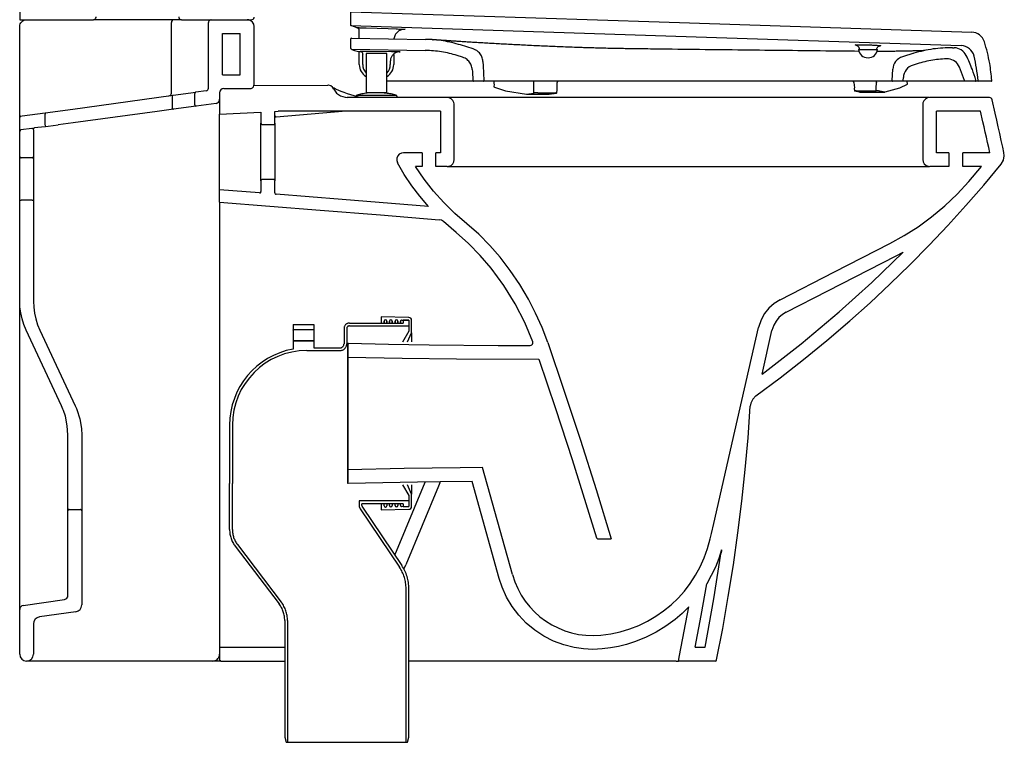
# Model space of a CAD drawing. Extents: x 102.303 to 103.017, y 567.815 to 568.77.
# Tile 1 of 2: x 102.303 to 103.017, y 567.815 to 568.339. Entities that reach past the tile are written whole.
import ezdxf

# ---------------------------------------------------------------- set-up
doc = ezdxf.new("R2010")
doc.units = 0
doc.header["$MEASUREMENT"] = 0
doc.linetypes.add('HIDDEN', pattern=[1.905, 1.27, -0.635])
doc.layers.add('INDUSA', color=3, linetype='CONTINUOUS')
doc.layers.add('SANINDUSA', color=3, linetype='CONTINUOUS')

msp = doc.modelspace()

# ---------------------------------------------------------------- linework, layer by layer
at = {"layer": 'INDUSA', "linetype": 'Continuous'}
for p, q in [((102.30299, 568.7348), (102.30299, 568.33886)), ((102.30299, 568.33886), (102.35643, 568.33886)), ((102.42035, 568.33886), (102.35643, 568.33886)), ((102.41299, 568.28561), (102.41299, 568.33686)), ((102.42035, 568.33886), (102.47103, 568.33886)), ((102.43997, 568.28929), (102.43997, 568.33686)), ((102.44197, 568.33886), (102.46798, 568.33886)), ((102.30299, 568.27155), (102.30299, 568.33386)), ((102.47298, 568.29186), (102.47298, 568.33386)), ((102.44997, 568.32886), (102.46298, 568.32886)), ((102.44997, 568.29886), (102.44997, 568.32886)), ((102.46298, 568.29886), (102.46298, 568.32886)), ((102.44997, 568.29886), (102.46298, 568.29886)), ((102.43824, 568.28731), (102.43083, 568.2863)), ((102.45099, 568.28886), (102.46998, 568.28886)), ((102.47291, 568.29121), (102.52638, 568.29137)), ((102.34141, 568.2741), (102.40233, 568.28241)), ((102.40233, 568.28241), (102.41421, 568.28403)), ((102.41365, 568.28304), (102.41365, 568.27497)), ((102.41421, 568.28403), (102.43083, 568.2863)), ((102.42996, 568.27723), (102.42996, 568.28531)), ((102.44799, 568.28586), (102.44799, 568.28116)), ((102.44799, 568.28116), (102.44799, 568.27031)), ((102.54044, 568.2825), (102.54044, 568.28243)), ((102.61315, 568.28243), (102.54044, 568.28243)), ((102.6301, 568.28243), (102.61315, 568.28243)), ((102.73238, 568.28243), (102.6301, 568.28243)), ((102.90764, 568.28243), (102.73238, 568.28243)), ((102.95929, 568.28243), (102.90764, 568.28243)), ((102.96264, 568.28243), (102.95929, 568.28243)), ((103.00638, 568.28243), (102.96302, 568.28243)), ((102.3214, 568.27138), (102.34141, 568.2741)), ((102.40261, 568.27236), (102.34168, 568.26405)), ((102.41448, 568.27398), (102.40261, 568.27236)), ((102.4311, 568.27624), (102.41448, 568.27398)), ((102.44539, 568.27819), (102.4311, 568.27624)), ((102.48799, 568.27231), (102.49036, 568.27243)), ((102.53977, 568.27243), (102.48891, 568.26827)), ((102.60814, 568.27243), (102.49036, 568.27243)), ((102.60814, 568.27243), (102.60814, 568.24243)), ((102.61816, 568.23743), (102.61816, 568.27743)), ((102.95802, 568.27743), (102.95802, 568.23743)), ((102.99997, 568.27243), (102.96802, 568.27243)), ((102.96802, 568.24243), (102.96802, 568.27243)), ((102.96805, 568.24243), (102.96805, 568.27243)), ((102.30299, 568.2645), (102.30299, 568.27155)), ((102.30299, 568.2579), (102.30299, 568.26799)), ((102.30385, 568.26898), (102.30485, 568.26912)), ((102.30485, 568.26912), (102.3214, 568.27138)), ((102.3214, 568.27138), (102.32154, 568.27038)), ((102.32154, 568.26231), (102.32154, 568.27038)), ((102.44799, 568.27031), (102.47799, 568.27181)), ((102.44799, 568.26493), (102.44799, 568.27031)), ((102.47799, 568.27181), (102.47799, 568.26377)), ((102.48799, 568.26377), (102.48799, 568.27231)), ((102.31185, 568.25998), (102.30385, 568.25889)), ((102.31299, 568.25899), (102.31299, 568.23977)), ((102.32154, 568.26231), (102.32165, 568.26146)), ((102.34168, 568.26405), (102.33099, 568.26259)), ((102.44799, 568.21555), (102.44799, 568.26493)), ((102.47799, 568.22209), (102.47799, 568.26377)), ((102.47899, 568.26276), (102.48699, 568.26276)), ((102.48799, 568.26377), (102.48799, 568.22209)), ((102.30299, 568.23977), (102.30299, 568.2579)), ((102.30299, 568.23803), (102.30299, 568.23977)), ((102.30299, 568.20802), (102.30299, 568.23803)), ((102.31199, 568.23877), (102.30399, 568.23877)), ((102.31299, 568.23977), (102.31299, 568.23803)), ((102.31299, 568.23803), (102.31299, 568.20802)), ((102.5948, 568.24243), (102.58147, 568.24243)), ((102.5948, 568.24243), (102.5948, 568.23243)), ((102.60814, 568.24243), (102.6048, 568.24243)), ((102.6048, 568.23243), (102.6048, 568.24243)), ((102.97696, 568.24243), (102.96802, 568.24243)), ((102.97696, 568.24243), (102.97696, 568.23243)), ((103.00669, 568.24243), (102.98696, 568.24243)), ((102.98696, 568.23243), (102.98696, 568.24243)), ((102.5948, 568.23243), (102.59013, 568.23243)), ((102.61315, 568.23243), (102.6048, 568.23243)), ((102.61315, 568.23243), (102.6301, 568.23243)), ((102.6301, 568.23243), (102.73238, 568.23243)), ((102.73238, 568.23243), (102.90764, 568.23243)), ((102.90764, 568.23243), (102.95929, 568.23243)), ((102.95929, 568.23243), (102.96266, 568.23243)), ((102.97696, 568.23243), (102.96302, 568.23243)), ((103.00061, 568.23243), (102.98696, 568.23243)), ((102.99135, 568.22153), (103.00061, 568.23243)), ((102.48699, 568.22309), (102.47899, 568.22309)), ((102.47691, 568.21327), (102.44799, 568.21555)), ((102.44799, 568.20652), (102.44799, 568.21555)), ((102.47799, 568.22209), (102.47799, 568.21427)), ((102.48799, 568.21332), (102.48799, 568.22209)), ((102.30299, 568.13496), (102.30299, 568.20802)), ((102.31199, 568.20799), (102.30399, 568.20799)), ((102.31299, 568.20802), (102.31299, 568.13481)), ((102.44799, 568.20652), (102.44799, 567.88386)), ((102.93863, 568.16761), (102.94377, 568.17033)), ((102.30299, 568.11302), (102.30299, 568.13496)), ((102.30299, 568.11034), (102.30299, 568.11302)), ((102.30299, 567.92439), (102.30299, 568.11034)), ((102.3333, 568.05892), (102.30768, 568.11381)), ((102.31768, 568.11367), (102.3433, 568.05877)), ((102.84142, 568.08183), (102.84864, 568.1135)), ((102.54099, 568.09427), (102.54099, 568.10431)), ((102.54099, 568.10431), (102.54119, 568.1043)), ((102.54194, 568.10429), (102.54099, 568.10334)), ((102.54099, 568.01258), (102.54099, 568.09427)), ((102.33799, 567.98279), (102.33799, 568.03777)), ((102.34799, 568.03763), (102.34799, 567.98279)), ((102.54099, 568.00255), (102.54099, 568.01258)), ((102.66047, 567.9365), (102.63873, 568.01413)), ((102.54119, 568.00256), (102.54099, 568.00255)), ((102.57507, 567.95058), (102.59714, 568.00361)), ((102.60777, 568.00315), (102.60676, 568.00071)), ((102.63114, 568.00404), (102.60799, 568.00378)), ((102.65081, 567.93379), (102.63114, 568.00404)), ((102.60676, 568.00071), (102.58303, 567.94367)), ((102.33799, 567.92147), (102.33799, 567.98279)), ((102.33899, 567.98379), (102.34699, 567.98379)), ((102.34799, 567.98279), (102.34799, 567.91453)), ((102.72234, 567.96243), (102.73205, 567.96243)), ((102.81206, 567.95421), (102.81177, 567.95215)), ((102.5817, 567.94047), (102.58303, 567.94367)), ((102.30299, 567.91126), (102.30299, 567.92439)), ((102.30556, 567.91423), (102.33541, 567.9185)), ((102.30299, 567.87886), (102.30299, 567.91126)), ((102.34369, 567.90958), (102.31728, 567.9058)), ((102.78154, 567.87786), (102.78828, 567.91305)), ((102.31299, 567.90085), (102.31299, 567.87886)), ((102.44799, 567.88386), (102.49523, 567.88386)), ((102.44799, 567.88386), (102.44799, 567.87486)), ((102.79296, 567.88386), (102.80009, 567.88386)), ((102.31295, 567.87386), (102.30799, 567.87386)), ((102.44299, 567.87386), (102.31295, 567.87386)), ((102.44648, 567.87386), (102.44299, 567.87386)), ((102.44899, 567.87386), (102.44648, 567.87386)), ((102.44899, 567.87386), (102.49523, 567.87386)), ((102.77913, 567.87386), (102.58523, 567.87386)), ((102.77913, 567.87386), (102.78072, 567.87386)), ((102.78072, 567.87386), (102.78154, 567.87786)), ((102.80746, 567.87386), (102.78072, 567.87386))]:
    msp.add_line(p, q, dxfattribs=at)
at = {"layer": 'INDUSA', "linetype": 'Continuous', "flags": 128}
for points in [[(102.30299, 568.33386), (102.30308, 568.33483), (102.30336, 568.33576), (102.30381, 568.33662), (102.30442, 568.33737), (102.30516, 568.33799), (102.30601, 568.33846), (102.30694, 568.33875), (102.3079, 568.33886)], [(102.35643, 568.33886), (102.3566, 568.33887), (102.35701, 568.33895), (102.35761, 568.33925), (102.35808, 568.33974), (102.35836, 568.34035), (102.35843, 568.34086)], [(102.41835, 568.34086), (102.41839, 568.34047), (102.41863, 568.33984), (102.41906, 568.33933), (102.41964, 568.33899), (102.42031, 568.33886), (102.42035, 568.33886)], [(102.44197, 568.33886), (102.44167, 568.33884), (102.44103, 568.33863), (102.4405, 568.33822), (102.44013, 568.33766), (102.44001, 568.33725), (102.43997, 568.33686)], [(102.47298, 568.33386), (102.4727, 568.33552), (102.47189, 568.33699), (102.47063, 568.3381), (102.46908, 568.33874), (102.46798, 568.33886)], [(102.47103, 568.33886), (102.47169, 568.33898), (102.47228, 568.3393), (102.47273, 568.3398), (102.47298, 568.34043), (102.47303, 568.34081)], [(102.43824, 568.28731), (102.43888, 568.28751), (102.43942, 568.28791), (102.43979, 568.28847), (102.43996, 568.28912), (102.43997, 568.28929)], [(102.46998, 568.28886), (102.47098, 568.28903), (102.47186, 568.28952), (102.47253, 568.29027), (102.47291, 568.29121), (102.47298, 568.29186)], [(102.53089, 568.28853), (102.52992, 568.2899), (102.52855, 568.29087), (102.52694, 568.29134), (102.52638, 568.29137)], [(102.54966, 568.28243), (102.548, 568.28289), (102.54568, 568.28359), (102.54312, 568.28441), (102.5407, 568.28522), (102.53832, 568.28607), (102.53625, 568.28685), (102.53443, 568.28757), (102.53288, 568.28823), (102.53183, 568.28871), (102.53101, 568.28912), (102.53045, 568.28943), (102.53009, 568.28966)], [(102.53089, 568.28853), (102.53288, 568.28568), (102.53577, 568.28359), (102.53918, 568.28258), (102.54044, 568.2825)], [(102.41421, 568.28403), (102.41409, 568.284), (102.41397, 568.28393), (102.41387, 568.28383), (102.41378, 568.28371), (102.41372, 568.28356), (102.41367, 568.2834), (102.41365, 568.28322), (102.41365, 568.28304)], [(102.43083, 568.2863), (102.43051, 568.2862), (102.43024, 568.286), (102.43005, 568.28572), (102.42997, 568.28539), (102.42996, 568.28531)], [(102.54864, 568.28243), (102.54865, 568.28243), (102.54866, 568.28243)], [(102.61816, 568.27743), (102.61814, 568.27785), (102.61794, 568.27887), (102.61719, 568.28038), (102.61599, 568.28154), (102.61447, 568.28225), (102.61315, 568.28243)], [(102.96302, 568.28243), (102.96136, 568.28215), (102.95989, 568.28133), (102.95878, 568.28008), (102.95814, 568.27853), (102.95802, 568.27743)], [(103.00833, 568.28087), (103.00807, 568.28149), (103.00763, 568.28199), (103.00704, 568.28232), (103.00638, 568.28243)], [(103.01692, 568.24253), (103.01604, 568.24644), (103.01494, 568.25136), (103.01384, 568.25628), (103.01273, 568.2612), (103.01163, 568.26611), (103.01053, 568.27103), (103.00833, 568.28087)], [(102.41365, 568.27497), (102.41368, 568.27476), (102.41373, 568.27456), (102.41382, 568.27438), (102.41393, 568.27423), (102.41405, 568.27411), (102.41419, 568.27402), (102.41434, 568.27398), (102.41448, 568.27398)], [(102.42996, 568.27723), (102.43002, 568.2769), (102.43018, 568.27661), (102.43043, 568.27638), (102.43074, 568.27626), (102.4311, 568.27624)], [(103.00669, 568.24243), (103.00585, 568.24618), (103.00501, 568.24993), (103.00417, 568.25368), (103.00333, 568.25743), (103.00249, 568.26118), (103.00165, 568.26493), (102.99997, 568.27243)], [(102.48891, 568.26827), (102.48886, 568.26827), (102.48881, 568.26828), (102.48874, 568.26831), (102.48855, 568.26849), (102.48819, 568.2692), (102.48799, 568.2702)], [(102.31299, 568.25926), (102.31309, 568.26004), (102.31323, 568.26037)], [(102.31323, 568.26037), (102.31329, 568.26041), (102.31337, 568.26045), (102.31345, 568.26049), (102.31353, 568.26052), (102.31362, 568.26055), (102.31371, 568.26057), (102.3138, 568.26059), (102.3139, 568.26059)], [(102.3139, 568.26059), (102.31626, 568.26084), (102.31885, 568.26113), (102.32165, 568.26146)], [(102.32165, 568.26146), (102.32364, 568.2617), (102.32732, 568.26213), (102.33099, 568.26259)], [(102.47799, 568.26377), (102.47802, 568.2635), (102.47817, 568.26319), (102.47831, 568.26303), (102.47859, 568.26284), (102.47892, 568.26277), (102.47899, 568.26276)], [(102.48699, 568.26276), (102.48708, 568.26277), (102.48728, 568.26281), (102.48758, 568.26296), (102.48781, 568.2632), (102.48795, 568.26351), (102.48799, 568.26377)], [(102.30299, 568.23977), (102.30299, 568.23971), (102.30306, 568.23939), (102.30324, 568.2391), (102.3034, 568.23896), (102.3037, 568.23881), (102.30399, 568.23877)], [(102.31199, 568.23877), (102.31201, 568.23877), (102.31222, 568.2388), (102.31253, 568.23893), (102.31278, 568.23916), (102.31294, 568.23945), (102.31299, 568.23977)], [(102.58147, 568.24243), (102.57982, 568.24215), (102.57835, 568.24133), (102.57723, 568.24008), (102.5766, 568.23853), (102.57651, 568.23685), (102.57698, 568.23524), (102.57707, 568.23505)], [(102.61315, 568.23243), (102.61327, 568.23243), (102.61432, 568.23257), (102.61586, 568.23323), (102.61711, 568.23437), (102.6179, 568.23585), (102.61816, 568.23743)], [(102.95802, 568.23743), (102.9583, 568.23577), (102.95911, 568.23431), (102.96037, 568.23319), (102.96192, 568.23255), (102.96302, 568.23243)], [(103.0149, 568.23401), (103.01656, 568.23693), (103.01716, 568.24023), (103.01692, 568.24253)], [(102.5994, 568.2035), (102.59316, 568.21082), (102.58737, 568.21849), (102.58197, 568.22662), (102.57707, 568.23505)], [(102.68597, 568.10483), (102.6819, 568.11558), (102.67721, 568.12609), (102.67194, 568.1363), (102.66571, 568.14681), (102.65885, 568.15694), (102.65139, 568.16661), (102.64392, 568.17517), (102.63598, 568.18329), (102.62741, 568.19095), (102.61869, 568.19843), (102.61057, 568.20621), (102.60303, 568.21456), (102.59625, 568.22326), (102.59013, 568.23243)], [(102.83703, 568.06618), (102.85447, 568.07915), (102.87162, 568.09251), (102.88849, 568.10628), (102.90505, 568.12044), (102.91986, 568.13368), (102.9344, 568.14723), (102.94867, 568.16111), (102.96265, 568.17527), (102.97615, 568.18954), (102.98936, 568.20408), (103.00228, 568.21891), (103.0149, 568.23401)], [(102.47899, 568.22309), (102.47885, 568.22308), (102.47853, 568.22298), (102.47827, 568.22279), (102.47808, 568.22251), (102.47801, 568.22231), (102.47799, 568.22209)], [(102.48799, 568.22209), (102.48799, 568.22209), (102.48796, 568.22231), (102.48783, 568.22262), (102.48761, 568.22288), (102.48731, 568.22304), (102.48699, 568.22309)], [(102.93407, 568.17651), (102.94456, 568.18231), (102.95467, 568.18876), (102.96435, 568.19583), (102.9739, 568.2038), (102.98292, 568.21238), (102.99135, 568.22153)], [(102.47691, 568.21327), (102.47724, 568.2133), (102.47755, 568.21343), (102.47779, 568.21367), (102.47794, 568.21397), (102.47799, 568.21427)], [(102.48799, 568.21332), (102.48804, 568.21298), (102.48821, 568.21269), (102.48846, 568.21246), (102.48877, 568.21234), (102.48891, 568.21232)], [(102.5994, 568.2035), (102.53689, 568.2085), (102.48891, 568.21232)], [(102.30299, 568.20802), (102.30301, 568.20801), (102.30306, 568.20801), (102.30315, 568.208), (102.30328, 568.208), (102.30343, 568.20799), (102.3036, 568.20799), (102.30379, 568.20799), (102.30399, 568.20799)], [(102.31199, 568.20799), (102.31218, 568.20799), (102.31237, 568.20799), (102.31254, 568.20799), (102.31269, 568.208), (102.31282, 568.208), (102.31291, 568.20801), (102.31297, 568.20801), (102.31299, 568.20802)], [(102.44799, 568.20652), (102.52088, 568.20079), (102.56461, 568.1973), (102.6073, 568.19386)], [(102.61028, 568.19256), (102.60886, 568.19347), (102.6073, 568.19386)], [(102.67515, 568.10536), (102.66931, 568.1194), (102.66237, 568.13294), (102.65415, 568.14621), (102.64487, 568.15876), (102.63703, 568.16789), (102.62862, 568.1765), (102.61949, 568.18458), (102.61028, 568.19256)], [(102.85447, 568.13576), (102.89407, 568.15603), (102.93407, 568.17651)], [(102.84142, 568.08183), (102.86983, 568.1039), (102.89743, 568.12706), (102.92095, 568.1483), (102.94377, 568.17033)], [(102.85903, 568.12686), (102.88924, 568.14232), (102.93863, 568.16761)], [(102.30768, 568.11381), (102.30601, 568.11784), (102.30469, 568.12201), (102.30375, 568.12627), (102.30318, 568.1306), (102.30299, 568.13496)], [(102.31299, 568.13481), (102.31318, 568.13045), (102.31375, 568.12612), (102.31469, 568.12186), (102.31601, 568.1177), (102.31768, 568.11367)], [(102.85447, 568.13576), (102.85024, 568.13312), (102.8464, 568.12972), (102.84328, 568.12584), (102.84078, 568.12136), (102.83889, 568.11572)], [(102.85903, 568.12686), (102.85621, 568.1251), (102.85365, 568.12283), (102.85157, 568.12024), (102.8499, 568.11726), (102.84864, 568.1135)], [(102.80645, 567.97348), (102.82173, 568.04051), (102.83889, 568.11572)], [(102.54119, 568.1043), (102.57055, 568.10371), (102.59991, 568.1032), (102.65014, 568.1027), (102.67328, 568.10267)], [(102.67328, 568.10267), (102.67394, 568.10278), (102.67453, 568.1031), (102.67497, 568.1036), (102.67523, 568.10422), (102.67526, 568.10489), (102.67515, 568.10536)], [(102.68597, 568.10483), (102.69802, 568.06941), (102.70972, 568.03388), (102.72107, 567.99821), (102.73205, 567.96243)], [(102.54099, 568.09427), (102.58034, 568.0935), (102.61971, 568.0929), (102.67959, 568.09264)], [(102.67959, 568.09264), (102.69167, 568.05684), (102.70368, 568.02001), (102.72138, 567.96314)], [(102.83703, 568.06618), (102.83468, 568.06378), (102.83326, 568.06074), (102.83292, 568.05872)], [(102.33477, 568.0554), (102.33431, 568.05659), (102.33382, 568.05776), (102.3333, 568.05892)], [(102.3433, 568.05877), (102.34369, 568.0579), (102.34407, 568.05701), (102.34444, 568.05612)], [(102.80844, 567.87466), (102.81291, 567.89756), (102.81697, 567.92054), (102.82064, 567.94361), (102.82392, 567.96674), (102.82676, 567.98966), (102.8292, 568.01262), (102.83126, 568.03566), (102.83292, 568.05872)], [(102.33799, 568.03777), (102.33753, 568.04448), (102.33611, 568.05135), (102.33477, 568.0554)], [(102.34444, 568.05612), (102.34657, 568.04944), (102.34776, 568.04237), (102.34799, 568.03763)], [(102.63873, 568.01413), (102.62259, 568.01399), (102.58179, 568.01339), (102.54099, 568.01258)], [(102.60799, 568.00378), (102.59142, 568.00352), (102.54119, 568.00256)], [(102.33899, 567.98379), (102.33881, 567.98377), (102.33849, 567.98366), (102.33823, 567.98344), (102.33811, 567.98327), (102.338, 567.98296), (102.33799, 567.98279)], [(102.34799, 567.98279), (102.34794, 567.98308), (102.34786, 567.98327), (102.34765, 567.98353), (102.34737, 567.98371), (102.34704, 567.98379), (102.34699, 567.98379)], [(102.80384, 567.96243), (102.80481, 567.96644), (102.80645, 567.97348)], [(102.72138, 567.96314), (102.72153, 567.96284), (102.72177, 567.9626), (102.72208, 567.96246), (102.72234, 567.96243)], [(102.80009, 567.88386), (102.80658, 567.91905), (102.81212, 567.95441)], [(102.81212, 567.95441), (102.81006, 567.94809), (102.80758, 567.94192), (102.80464, 567.93582), (102.8013, 567.92993)], [(102.72542, 567.88259), (102.71869, 567.88227), (102.71194, 567.8826), (102.70527, 567.88356), (102.6976, 567.88551), (102.69017, 567.88831), (102.68312, 567.89191), (102.67652, 567.89629), (102.67044, 567.9014), (102.66498, 567.90713), (102.66021, 567.91344), (102.65615, 567.92027), (102.6529, 567.92749), (102.65081, 567.93379)], [(102.79296, 567.88386), (102.79733, 567.90686), (102.8013, 567.92993)], [(102.78828, 567.91305), (102.7835, 567.90838), (102.7784, 567.90402), (102.77168, 567.8991), (102.76457, 567.89476), (102.75691, 567.89092), (102.74895, 567.88774), (102.74324, 567.88594), (102.73743, 567.88448), (102.73145, 567.88335), (102.72542, 567.88259)], [(102.44299, 567.87386), (102.44385, 567.87394), (102.4447, 567.87417), (102.44549, 567.87453), (102.4462, 567.87503), (102.44682, 567.87565), (102.44732, 567.87636), (102.44768, 567.87715), (102.44791, 567.878), (102.44799, 567.87886)], [(102.44899, 567.87386), (102.44879, 567.87388), (102.4486, 567.87394), (102.44843, 567.87403), (102.44828, 567.87416), (102.44815, 567.87431), (102.44806, 567.87448), (102.44801, 567.87467), (102.44799, 567.87486)]]:
    msp.add_lwpolyline(points, dxfattribs=at)
at = {"layer": 'INDUSA', "linetype": 'Continuous'}
for centre, radius, start, end in [((102.41499, 568.33686), 0.002, 90, 180), ((102.45099, 568.28586), 0.003, 90, 180), ((102.41099, 568.28561), 0.002, 277.76517, 0), ((102.44499, 568.28116), 0.003, 277.76517, 0), ((102.30399, 568.26799), 0.001, 97.76517, 180), ((102.30399, 568.2579), 0.001, 97.76517, 180), ((102.31199, 568.25899), 0.001, 0, 97.76517), ((102.60316, 568.00507), 0.005, 337.41044, 345.00576), ((102.71588, 567.98234), 0.09018, 275.45506, 347.24232), ((102.71872, 567.95277), 0.06048, 195.61179, 275.44495), ((102.33499, 567.92147), 0.003, 278.1301, 0), ((102.30599, 567.91126), 0.003, 98.1301, 180), ((102.34299, 567.91453), 0.005, 278.1301, 0), ((102.31799, 567.90085), 0.005, 98.1301, 180), ((102.30799, 567.87886), 0.005, 180, 270), ((102.30799, 567.87886), 0.005, 270, 0), ((102.80746, 567.87486), 0.001, 270, 348.48149)]:
    msp.add_arc(centre, radius, start, end, dxfattribs=at)
at = {"layer": 'SANINDUSA'}
for p, q in [((102.54306, 568.33462), (102.54306, 568.34463)), ((102.54751, 568.33306), (102.54744, 568.33308)), ((102.54797, 568.3329), (102.54751, 568.33306)), ((102.54929, 568.32538), (102.54929, 568.33101)), ((102.5431, 568.31797), (102.5431, 568.32497)), ((102.54361, 568.32547), (102.59729, 568.32461)), ((102.54359, 568.31747), (102.59716, 568.31661)), ((102.54929, 568.30634), (102.54929, 568.31592)), ((102.63193, 568.31764), (102.62268, 568.32053)), ((102.91129, 568.31734), (102.92529, 568.31734)), ((102.91165, 568.31871), (102.91219, 568.31734)), ((102.92439, 568.31734), (102.92469, 568.31808)), ((102.97954, 568.31849), (102.98078, 568.31847)), ((102.55179, 568.30634), (102.55179, 568.31391)), ((102.55429, 568.31434), (102.55429, 568.28584)), ((102.56929, 568.28584), (102.56929, 568.31434)), ((102.57179, 568.30864), (102.57179, 568.30634)), ((102.57429, 568.31367), (102.57429, 568.30634)), ((102.62423, 568.31166), (102.6203, 568.31289)), ((102.95155, 568.3145), (102.94328, 568.31194)), ((102.95155, 568.3145), (102.95118, 568.31439)), ((102.93582, 568.29487), (102.93624, 568.30291)), ((102.95391, 568.30685), (102.95098, 568.30595)), ((102.98832, 568.29469), (102.98465, 568.30451)), ((102.63916, 568.29434), (102.63215, 568.29434)), ((102.72263, 568.29434), (102.63916, 568.29434)), ((102.64696, 568.29434), (102.64696, 568.29227)), ((102.74134, 568.29434), (102.72263, 568.29434)), ((102.93294, 568.29434), (102.90646, 568.29434)), ((102.94333, 568.29434), (102.93632, 568.29434)), ((102.94383, 568.29482), (102.94394, 568.29691)), ((102.94685, 568.29212), (102.94677, 568.2942)), ((102.96794, 568.29434), (102.95722, 568.29434)), ((102.99612, 568.29434), (102.9888, 568.29434)), ((102.99862, 568.29434), (102.99612, 568.29434)), ((103.00765, 568.29434), (102.99862, 568.29434)), ((102.64706, 568.29222), (102.64696, 568.29017)), ((102.64732, 568.28996), (102.65531, 568.2873)), ((102.65531, 568.2873), (102.6707, 568.28477)), ((102.67589, 568.28566), (102.676, 568.28802)), ((102.676, 568.28802), (102.676, 568.29334)), ((102.69264, 568.28578), (102.69275, 568.28792)), ((102.69275, 568.28792), (102.69275, 568.29334)), ((102.908, 568.29343), (102.90838, 568.28935)), ((102.90833, 568.28934), (102.90842, 568.28713)), ((102.91218, 568.28628), (102.90859, 568.28706)), ((102.90962, 568.28724), (102.9243, 568.28725)), ((102.92421, 568.28924), (102.92436, 568.29341)), ((102.9243, 568.28725), (102.92423, 568.28924)), ((102.93054, 568.28629), (102.92694, 568.28707)), ((102.94118, 568.28914), (102.93054, 568.28629)), ((102.94669, 568.29196), (102.94118, 568.28914)), ((102.54679, 568.28294), (102.54679, 568.28243)), ((102.55879, 568.28584), (102.55879, 568.2858)), ((102.57679, 568.28243), (102.57679, 568.28294)), ((102.6707, 568.28477), (102.67589, 568.28566)), ((102.6707, 568.28477), (102.68708, 568.28477)), ((102.67869, 568.28586), (102.6918, 568.28586)), ((102.68708, 568.28477), (102.69227, 568.28566)), ((102.91218, 568.28628), (102.93054, 568.28629)), ((102.58528, 568.12297), (102.56523, 568.12343)), ((102.56523, 568.12343), (102.56523, 568.11893)), ((102.56723, 568.11893), (102.56723, 568.12036)), ((102.56723, 568.12036), (102.56723, 568.11893)), ((102.56923, 568.12036), (102.56923, 568.11893)), ((102.56923, 568.11893), (102.56923, 568.12036)), ((102.57123, 568.11893), (102.57123, 568.12027)), ((102.57123, 568.12027), (102.57123, 568.11893)), ((102.57323, 568.12027), (102.57323, 568.11893)), ((102.57323, 568.11893), (102.57323, 568.12027)), ((102.57523, 568.11893), (102.57523, 568.12018)), ((102.57523, 568.12018), (102.57523, 568.11893)), ((102.57723, 568.12018), (102.57723, 568.11893)), ((102.57723, 568.11893), (102.57723, 568.12018)), ((102.57923, 568.11893), (102.57923, 568.12009)), ((102.57923, 568.12009), (102.57923, 568.11893)), ((102.58025, 568.12109), (102.58523, 568.12097)), ((102.58523, 568.12097), (102.58523, 568.11293)), ((102.58723, 568.11193), (102.58723, 568.12097)), ((102.58523, 568.11293), (102.58055, 568.10513)), ((102.58424, 568.10519), (102.58723, 568.11193)), ((102.58723, 568.11193), (102.58723, 568.10524)), ((102.58055, 568.00173), (102.58523, 567.99393)), ((102.58723, 567.99493), (102.58424, 568.00167)), ((102.58723, 568.00161), (102.58723, 567.99493)), ((102.58523, 567.99393), (102.58523, 567.98588)), ((102.58723, 567.98588), (102.58723, 567.99493)), ((102.56523, 567.98793), (102.56523, 567.98343)), ((102.56723, 567.9865), (102.56723, 567.98793)), ((102.56923, 567.98793), (102.56923, 567.9865)), ((102.57123, 567.98659), (102.57123, 567.98793)), ((102.57323, 567.98793), (102.57323, 567.98659)), ((102.57523, 567.98668), (102.57523, 567.98793)), ((102.57723, 567.98793), (102.57723, 567.98668)), ((102.57923, 567.98677), (102.57923, 567.98793)), ((102.56523, 567.98343), (102.58528, 567.98388)), ((102.58523, 567.98588), (102.58025, 567.98577))]:
    msp.add_line(p, q, dxfattribs=at)
at = {"layer": 'SANINDUSA', "linetype": 'HIDDEN'}
for p, q in [((102.50123, 568.11793), (102.50123, 568.11393)), ((102.50123, 568.11793), (102.51623, 568.11793)), ((102.51623, 568.11793), (102.51623, 568.11393)), ((102.54223, 568.11893), (102.58123, 568.11893)), ((102.54223, 568.11693), (102.58523, 568.11693)), ((102.58523, 568.12093), (102.58123, 568.12093)), ((102.58123, 568.12093), (102.58123, 568.11893)), ((102.58523, 568.12093), (102.58523, 568.11693)), ((102.51623, 568.11393), (102.50123, 568.11393)), ((102.50123, 568.11393), (102.50123, 568.11393)), ((102.50123, 568.11382), (102.50123, 568.11393)), ((102.50123, 568.11382), (102.50123, 568.10605)), ((102.51623, 568.11393), (102.51623, 568.11393)), ((102.51623, 568.11382), (102.51623, 568.11393)), ((102.51623, 568.11382), (102.51623, 568.10605)), ((102.53823, 568.11493), (102.53823, 568.10393)), ((102.54023, 568.11493), (102.54023, 568.10393)), ((102.50123, 568.10593), (102.50123, 568.10605)), ((102.50123, 568.10593), (102.51623, 568.10593)), ((102.51623, 568.10593), (102.50123, 568.10593)), ((102.50123, 568.10593), (102.50123, 568.10593)), ((102.50123, 568.10593), (102.50123, 568.10003)), ((102.51623, 568.10593), (102.51623, 568.10605)), ((102.51623, 568.10593), (102.51623, 568.10593)), ((102.51623, 568.10593), (102.51623, 568.10093)), ((102.51123, 568.09893), (102.53523, 568.09893)), ((102.51623, 568.10093), (102.53523, 568.10093)), ((102.45523, 568.04493), (102.45523, 568.00246)), ((102.45723, 568.04493), (102.45723, 568.00246)), ((102.45523, 567.96921), (102.45523, 568.00246)), ((102.45723, 567.96921), (102.45723, 568.00246)), ((102.45723, 568.00246), (102.45723, 568.00246)), ((102.58523, 567.98993), (102.54923, 567.98993)), ((102.54923, 567.9899), (102.54923, 567.98993)), ((102.54923, 567.9899), (102.54923, 567.98654)), ((102.55123, 567.98654), (102.55123, 567.98793)), ((102.58123, 567.98793), (102.55123, 567.98793)), ((102.58123, 567.98793), (102.58123, 567.98593)), ((102.58523, 567.98993), (102.58523, 567.98593)), ((102.54992, 567.98431), (102.57844, 567.94201)), ((102.55157, 567.98542), (102.5801, 567.94313)), ((102.58123, 567.98593), (102.58523, 567.98593)), ((102.46091, 567.9583), (102.49274, 567.9165)), ((102.45932, 567.95709), (102.49114, 567.91529)), ((102.58323, 567.81493), (102.58323, 567.92635)), ((102.58523, 567.81866), (102.58523, 567.92635)), ((102.49523, 567.90318), (102.49523, 567.81866)), ((102.49723, 567.90318), (102.49723, 567.81493)), ((102.49523, 567.81866), (102.49623, 567.81493)), ((102.58423, 567.81493), (102.58523, 567.81866)), ((102.49623, 567.81493), (102.49723, 567.81493)), ((102.49723, 567.81493), (102.58323, 567.81493)), ((102.58323, 567.81493), (102.58423, 567.81493))]:
    msp.add_line(p, q, dxfattribs=at)
at = {"layer": 'SANINDUSA', "linetype": 'Continuous'}
msp.add_line((102.54099, 568.10343), (102.54099, 568.00343), dxfattribs=at)
at = {"layer": 'SANINDUSA', "flags": 128}
for points in [[(102.54306, 568.34463), (102.7669, 568.33727), (102.99349, 568.32983)], [(102.54306, 568.33462), (102.76405, 568.32736), (102.98582, 568.32008)], [(102.55036, 568.33305), (102.55436, 568.33292), (102.57035, 568.33238), (102.57594, 568.3322)], [(102.54775, 568.31595), (102.54926, 568.31592), (102.54983, 568.31591)], [(102.55283, 568.31615), (102.55683, 568.31608), (102.57274, 568.31582)], [(102.63894, 568.30862), (102.6391, 568.30551), (102.63966, 568.29487)], [(102.63124, 568.30264), (102.63131, 568.30123), (102.63165, 568.29482)], [(102.92396, 568.29434), (102.92403, 568.29432), (102.92411, 568.29427), (102.92417, 568.29419), (102.92423, 568.29407), (102.92428, 568.29393), (102.92432, 568.29377), (102.92435, 568.2936), (102.92436, 568.29341)]]:
    msp.add_lwpolyline(points, dxfattribs=at)
at = {"layer": 'SANINDUSA'}
for centre, radius, start, end in [((102.54729, 568.33101), 0.002, 0.00012, 70.22088), ((102.99316, 568.31983), 0.01, 17.47058, 88.1181), ((102.5436, 568.32497), 0.0005, 89.08268, 180), ((102.5436, 568.31797), 0.0005, 180, 269.08268), ((102.91829, 568.31834), 0.00707, 188.09054, 351.90946), ((102.98062, 568.30847), 0.01, 26.34065, 89.08268), ((102.9855, 568.31008), 0.01, 13.6078, 88.1181), ((102.94623, 568.30239), 0.01, 107.15645, 177), ((102.97547, 568.30055), 0.01, 23.30226, 83.4603), ((102.55929, 568.30634), 0.01, 180, 240), ((102.56079, 568.30634), 0.009, 180, 223.76174), ((102.56279, 568.30634), 0.009, 316.63544, 0), ((102.56429, 568.30634), 0.01, 300.45929, 0), ((102.95393, 568.29639), 0.01, 107.15645, 177), ((102.67508, 568.29342), 0.000923, 354.88872, 83.75639), ((102.69375, 568.29334), 0.001, 90, 180), ((102.90701, 568.29334), 0.001, 4.52701, 90), ((102.93632, 568.29484), 0.0005, 177, 270), ((102.94333, 568.29484), 0.0005, 270, 357), ((102.9888, 568.29484), 0.0005, 197.74579, 270), ((102.99612, 568.29484), 0.0005, 270, 16.68646), ((102.99862, 568.29484), 0.0005, 185.18449, 270), ((103.00765, 568.29484), 0.0005, 270, 4.83644), ((102.58523, 568.12097), 0.002, 0, 88.69805), ((102.56823, 568.12036), 0.001, 0, 180), ((102.57223, 568.12027), 0.001, 0, 180), ((102.57623, 568.12018), 0.001, 0, 180), ((102.58023, 568.12009), 0.001, 88.69805, 180), ((102.58023, 567.98677), 0.001, 180, 271.30195), ((102.56823, 567.9865), 0.001, 180, 0), ((102.57223, 567.98659), 0.001, 180, 0), ((102.57623, 567.98668), 0.001, 180, 0), ((102.58523, 567.98588), 0.002, 271.30195, 0)]:
    msp.add_arc(centre, radius, start, end, dxfattribs=at)
at = {"layer": 'SANINDUSA', "linetype": 'HIDDEN'}
for centre, radius, start, end in [((102.54223, 568.11493), 0.004, 90, 180), ((102.54223, 568.11493), 0.002, 90, 180), ((102.53523, 568.10393), 0.003, 270, 0), ((102.53523, 568.10393), 0.005, 270, 0), ((102.51123, 568.04493), 0.056, 100.28656, 180), ((102.51123, 568.04493), 0.054, 90, 180), ((102.55323, 567.98654), 0.004, 180, 213.99869), ((102.55323, 567.98654), 0.002, 180, 214), ((102.47523, 567.96921), 0.02, 180, 217.28571), ((102.47523, 567.96921), 0.018, 180, 217.28571), ((102.55523, 567.92635), 0.028, 0, 34), ((102.55523, 567.92635), 0.03, 0, 34), ((102.47523, 567.90318), 0.02, 0, 37.28571), ((102.47523, 567.90318), 0.022, 0, 37.28571)]:
    msp.add_arc(centre, radius, start, end, dxfattribs=at)
at = {"layer": 'SANINDUSA'}
for centre, major_axis, ratio, start_param, end_param in [((102.64896, 568.28996), (0.00199, -0.00022), 0.153757, 3.15116, 3.763645), ((102.91042, 568.28706), (0.002, -0.00007), 0.079726, 1.986388, 3.557184), ((102.92511, 568.28707), (0.002, -0.00007), 0.079726, 0.415592, 1.986388), ((102.94485, 568.29196), (0.002, 0.00016), 0.18317, 5.865442, 6.275217), ((102.67753, 568.28566), (0.00201, 0.00012), 0.080318, 0.949844, 2.52064), ((102.69064, 568.28566), (0.00201, 0.00012), 0.080318, 5.662233, 7.233029)]:
    msp.add_ellipse(centre, major_axis=major_axis, ratio=ratio, start_param=start_param, end_param=end_param, dxfattribs=at)
for points, knots in [([(102.54744, 568.33308), (102.54689, 568.33328), (102.54577, 568.33367), (102.54437, 568.33416), (102.54328, 568.33455), (102.54313, 568.3346), (102.54306, 568.33462)], [0, 0, 0, 0, 0.202045, 0.404168, 0.701957, 1, 1, 1, 1]), ([(102.54744, 568.33308), (102.54755, 568.33309), (102.54776, 568.3331), (102.54846, 568.3331), (102.54935, 568.33308), (102.55002, 568.33306), (102.55036, 568.33305)], [0, 0, 0, 0, 0.242639, 0.495035, 0.747535, 1, 1, 1, 1]), ([(102.58256, 568.33189), (102.58188, 568.33186), (102.58031, 568.33179), (102.57797, 568.3308), (102.57596, 568.32899), (102.57471, 568.32693), (102.57454, 568.32551), (102.57448, 568.32498)], [0, 0, 0, 0, 0.173763, 0.40372, 0.633725, 0.86383, 1, 1, 1, 1]), ([(102.57594, 568.3322), (102.57666, 568.33217), (102.57809, 568.33212), (102.58004, 568.33202), (102.58148, 568.33195), (102.58231, 568.3319), (102.58256, 568.33189), (102.58256, 568.33189)], [0, 0, 0, 0, 0.292225, 0.584567, 0.878313, 0.997891, 1, 1, 1, 1]), ([(102.62268, 568.32053), (102.62064, 568.32112), (102.61655, 568.32231), (102.61023, 568.32353), (102.60381, 568.32437), (102.59946, 568.32453), (102.59729, 568.32461)], [0, 0, 0, 0, 0.247419, 0.494838, 0.747419, 1, 1, 1, 1]), ([(102.7109, 568.31862), (102.70961, 568.31866), (102.70603, 568.31879), (102.70046, 568.319), (102.69433, 568.31923), (102.68854, 568.31947), (102.6829, 568.31971), (102.67713, 568.31997), (102.67135, 568.32025), (102.66562, 568.32053), (102.66008, 568.32081), (102.65477, 568.32109), (102.64967, 568.32137), (102.64478, 568.32165), (102.64011, 568.32192), (102.63566, 568.32219), (102.63144, 568.32244), (102.62748, 568.32269), (102.62378, 568.32293), (102.62035, 568.32315), (102.61722, 568.32336), (102.61436, 568.32355), (102.61181, 568.32372), (102.60957, 568.32388), (102.60762, 568.32401), (102.60598, 568.32413), (102.60463, 568.32422), (102.60361, 568.3243), (102.60289, 568.32435), (102.60257, 568.32437), (102.60249, 568.32438), (102.60251, 568.32438), (102.60254, 568.32437), (102.60262, 568.32437), (102.60271, 568.32436), (102.60277, 568.32436), (102.60279, 568.32435)], [0, 0, 0, 0, 0.0206498, 0.0569207, 0.0901373, 0.1210323, 0.1537752, 0.1867726, 0.2222298, 0.2578093, 0.2933104, 0.3285603, 0.3638767, 0.3991984, 0.4346978, 0.4703336, 0.5060641, 0.5418481, 0.5776473, 0.6134217, 0.6491547, 0.6848992, 0.7203477, 0.7556583, 0.7911318, 0.8267095, 0.8623304, 0.8979128, 0.9333773, 0.9685944, 0.9857099, 0.9928368, 0.9969151, 0.9986928, 0.9995834, 1, 1, 1, 1]), ([(103.00815, 568.29488), (103.00769, 568.29898), (103.00694, 568.30575), (103.00497, 568.31507), (103.00346, 568.32024), (103.0027, 568.32284)], [0, 0, 0, 0, 0.433013, 0.715935, 1, 1, 1, 1]), ([(102.54359, 568.31747), (102.54364, 568.31745), (102.54374, 568.31742), (102.54456, 568.31712), (102.54582, 568.31665), (102.54711, 568.31618), (102.54775, 568.31595)], [0, 0, 0, 0, 0.249713, 0.499425, 0.749713, 1, 1, 1, 1]), ([(102.54983, 568.31611), (102.54984, 568.31612), (102.54988, 568.31613), (102.55024, 568.31615), (102.55092, 568.31616), (102.55181, 568.31616), (102.55249, 568.31615), (102.55283, 568.31615)], [0, 0, 0, 0, 0.14175, 0.356386, 0.570944, 0.785487, 1, 1, 1, 1]), ([(102.54983, 568.31591), (102.54983, 568.31596), (102.54983, 568.31602), (102.54983, 568.31609), (102.54983, 568.31611)], [0, 0, 0, 0, 0.608993, 1, 1, 1, 1]), ([(102.54983, 568.31591), (102.54996, 568.3159), (102.55032, 568.31588), (102.55087, 568.31564), (102.55138, 568.31519), (102.55173, 568.31459), (102.55177, 568.31414), (102.55179, 568.31391)], [0, 0, 0, 0, 0.13184, 0.348717, 0.565742, 0.782859, 1, 1, 1, 1]), ([(102.57891, 568.31564), (102.57835, 568.31561), (102.57702, 568.31554), (102.57501, 568.31468), (102.57324, 568.3131), (102.57203, 568.311), (102.57187, 568.30943), (102.57179, 568.30864)], [0, 0, 0, 0, 0.149693, 0.362045, 0.574442, 0.786928, 1, 1, 1, 1]), ([(102.57274, 568.31582), (102.57338, 568.31581), (102.57509, 568.31578), (102.57711, 568.31571), (102.57843, 568.31566), (102.5789, 568.31564), (102.57891, 568.31564)], [0, 0, 0, 0, 0.280458, 0.738078, 0.997961, 1, 1, 1, 1]), ([(102.6203, 568.31289), (102.61843, 568.31343), (102.61471, 568.31452), (102.60895, 568.31563), (102.6031, 568.31639), (102.59914, 568.31654), (102.59716, 568.31661)], [0, 0, 0, 0, 0.247419, 0.4948382, 0.7474189, 1, 1, 1, 1]), ([(102.63894, 568.30862), (102.63877, 568.30974), (102.63843, 568.31197), (102.63655, 568.31486), (102.63425, 568.31676), (102.63257, 568.3174), (102.63193, 568.31764)], [0, 0, 0, 0, 0.277368, 0.554735, 0.832103, 1, 1, 1, 1]), ([(102.74423, 568.31782), (102.74396, 568.31782), (102.74206, 568.31785), (102.73842, 568.3179), (102.73333, 568.318), (102.72818, 568.31811), (102.72308, 568.31824), (102.71804, 568.31838), (102.71398, 568.31851), (102.71161, 568.31859), (102.71087, 568.31862)], [0, 0, 0, 0, 0.023421, 0.168845, 0.322376, 0.474648, 0.626774, 0.778779, 0.931312, 1, 1, 1, 1]), ([(102.91147, 568.31592), (102.90353, 568.316), (102.88484, 568.31619), (102.8556, 568.3165), (102.82378, 568.31685), (102.79217, 568.31722), (102.76565, 568.31755), (102.74966, 568.31775), (102.74422, 568.31782)], [0, 0, 0, 0, 0.142846, 0.33622, 0.525042, 0.713926, 0.90273, 1, 1, 1, 1]), ([(102.9097, 568.32045), (102.90968, 568.32045), (102.9091, 568.32051), (102.90885, 568.3206), (102.90917, 568.32071), (102.91062, 568.32076), (102.9129, 568.32076), (102.91531, 568.32072), (102.91801, 568.32065), (102.92081, 568.32055), (102.92379, 568.3204), (102.92603, 568.32024), (102.92742, 568.32009), (102.92767, 568.31996), (102.92741, 568.31988), (102.92684, 568.31987), (102.92684, 568.31987)], [0, 0, 0, 0, 0.004409, 0.090199, 0.17586, 0.261365, 0.346764, 0.432151, 0.474999, 0.57106, 0.656731, 0.742505, 0.828301, 0.914041, 0.999667, 1, 1, 1, 1]), ([(102.90971, 568.32046), (102.9097, 568.32046), (102.90969, 568.32047), (102.90981, 568.32044), (102.91006, 568.32035), (102.9105, 568.32014), (102.91101, 568.31973), (102.91143, 568.31922), (102.91157, 568.31884), (102.91162, 568.3187)], [0, 0, 0, 0, 0.0954446, 0.2256207, 0.3389706, 0.4789237, 0.6739574, 0.8833209, 1, 1, 1, 1]), ([(102.92469, 568.31808), (102.9248, 568.31831), (102.92502, 568.31876), (102.9255, 568.31926), (102.92598, 568.31959), (102.92639, 568.31977), (102.92666, 568.31985), (102.9268, 568.31988), (102.92686, 568.31989), (102.92678, 568.31988), (102.92652, 568.31986), (102.92619, 568.31985), (102.92602, 568.31984)], [0, 0, 0, 0, 0.116098, 0.218505, 0.307902, 0.383549, 0.442022, 0.497842, 0.571661, 0.687587, 0.842583, 1, 1, 1, 1]), ([(102.95929, 568.31648), (102.95902, 568.31647), (102.95819, 568.31643), (102.95649, 568.31636), (102.95421, 568.31628), (102.9516, 568.3162), (102.94874, 568.31612), (102.94562, 568.31605), (102.94227, 568.31598), (102.93867, 568.31593), (102.93485, 568.31589), (102.93086, 568.31586), (102.92752, 568.31584), (102.92549, 568.31585), (102.92487, 568.31585)], [0, 0, 0, 0, 0.040726, 0.124921, 0.212234, 0.301743, 0.392787, 0.48343, 0.576191, 0.670545, 0.766031, 0.862197, 0.958611, 1, 1, 1, 1]), ([(102.97954, 568.31849), (102.97721, 568.31848), (102.97253, 568.31845), (102.9655, 568.3177), (102.95847, 568.31646), (102.95386, 568.31515), (102.95155, 568.3145)], [0, 0, 0, 0, 0.246873, 0.493746, 0.746873, 1, 1, 1, 1]), ([(102.56929, 568.31434), (102.56918, 568.31434), (102.56896, 568.31434), (102.56722, 568.31434), (102.56474, 568.31434), (102.56179, 568.31434), (102.55885, 568.31434), (102.55637, 568.31434), (102.55463, 568.31434), (102.55441, 568.31434), (102.55429, 568.31434)], [0, 0, 0, 0, 0.1250001, 0.2499997, 0.3750002, 0.5000001, 0.6250001, 0.7500001, 0.875, 1, 1, 1, 1]), ([(102.63124, 568.30264), (102.63107, 568.30376), (102.63073, 568.306), (102.62885, 568.30888), (102.62655, 568.31078), (102.62487, 568.31142), (102.62423, 568.31166)], [0, 0, 0, 0, 0.277368, 0.554736, 0.832104, 1, 1, 1, 1]), ([(102.97661, 568.31049), (102.9747, 568.31042), (102.9709, 568.31027), (102.9652, 568.30954), (102.95951, 568.30846), (102.95578, 568.30739), (102.95391, 568.30685)], [0, 0, 0, 0, 0.247518, 0.495036, 0.747518, 1, 1, 1, 1]), ([(102.9966, 568.29499), (102.99577, 568.2976), (102.99383, 568.30373), (102.99113, 568.30956), (102.98958, 568.31291)], [0, 0, 0, 0, 0.426989, 1, 1, 1, 1]), ([(102.99812, 568.2948), (102.9978, 568.29776), (102.99715, 568.30369), (102.99586, 568.30951), (102.99521, 568.31243)], [0, 0, 0, 0, 0.498665, 1, 1, 1, 1]), ([(102.63197, 568.29434), (102.62838, 568.29434), (102.6075, 568.29434), (102.5866, 568.29434), (102.56929, 568.29434)], [0, 0, 0, 0, 0.171877, 1, 1, 1, 1]), ([(102.63165, 568.29482), (102.63165, 568.29481), (102.63165, 568.29474), (102.63168, 568.29464), (102.63176, 568.29452), (102.63187, 568.29442), (102.63201, 568.29435), (102.63211, 568.29435), (102.63215, 568.29434)], [0, 0, 0, 0, 0.035243, 0.257216, 0.396152, 0.618126, 0.840107, 1, 1, 1, 1]), ([(102.63916, 568.29434), (102.63919, 568.29434), (102.63926, 568.29435), (102.63938, 568.29439), (102.63951, 568.29447), (102.63961, 568.29461), (102.63966, 568.29475), (102.63966, 568.29484), (102.63966, 568.29487)], [0, 0, 0, 0, 0.127589, 0.257528, 0.465136, 0.67275, 0.880358, 1, 1, 1, 1]), ([(102.90646, 568.29434), (102.88521, 568.29434), (102.84713, 568.29434), (102.79206, 568.29434), (102.75825, 568.29434), (102.74134, 568.29434)], [0, 0, 0, 0, 0.386898, 0.693449, 1, 1, 1, 1]), ([(102.93632, 568.29434), (102.93626, 568.29434), (102.93614, 568.29434), (102.9351, 568.29434), (102.93366, 568.29434), (102.93294, 568.29434)], [0, 0, 0, 0, 0.28404, 0.641813, 1, 1, 1, 1]), ([(102.95722, 568.29434), (102.95608, 568.29434), (102.95378, 568.29434), (102.95051, 568.29434), (102.94843, 568.29434), (102.94754, 568.29434), (102.94333, 568.29434)], [0, 0, 0, 0, 0.303024, 0.605838, 0.914521, 1, 1, 1, 1]), ([(102.97636, 568.29434), (102.97606, 568.29434), (102.97544, 568.29434), (102.97322, 568.29434), (102.97059, 568.29434), (102.96872, 568.29434), (102.96794, 568.29434)], [0, 0, 0, 0, 0.27154, 0.543375, 0.809451, 1, 1, 1, 1]), ([(102.9888, 568.29434), (102.98876, 568.29434), (102.98868, 568.29434), (102.98798, 568.29434), (102.98657, 568.29434), (102.98408, 568.29434), (102.98078, 568.29434), (102.97783, 568.29434), (102.97636, 568.29434)], [0, 0, 0, 0, 0.124413, 0.248886, 0.436253, 0.62362, 0.81181, 1, 1, 1, 1]), ([(102.5477, 568.28414), (102.54758, 568.28409), (102.54732, 568.284), (102.54703, 568.28371), (102.54683, 568.28335), (102.54681, 568.28308), (102.54679, 568.28294)], [0, 0, 0, 0, 0.250004, 0.5, 0.750002, 1, 1, 1, 1]), ([(102.57672, 568.28243), (102.57674, 568.28243), (102.5768, 568.28243), (102.57629, 568.28243), (102.57523, 568.28243), (102.57361, 568.28243), (102.57155, 568.28243), (102.56912, 568.28243), (102.56641, 568.28243), (102.56351, 568.28243), (102.56055, 568.28243), (102.55764, 568.28243), (102.55489, 568.28243), (102.5524, 568.28243), (102.55027, 568.28243), (102.54859, 568.28243), (102.54744, 568.28243), (102.54683, 568.28243), (102.54686, 568.28243), (102.54686, 568.28243)], [0, 0, 0, 0, 0.026076, 0.088282, 0.150487, 0.213282, 0.276076, 0.338281, 0.400487, 0.463281, 0.526076, 0.588281, 0.650487, 0.713281, 0.776076, 0.838281, 0.900487, 0.963281, 1, 1, 1, 1]), ([(102.55497, 568.28566), (102.55372, 568.28546), (102.5512, 568.28508), (102.54875, 568.28442), (102.54753, 568.28409)], [0, 0, 0, 0, 0.499616, 1, 1, 1, 1]), ([(102.54775, 568.28414), (102.54773, 568.28414), (102.54768, 568.28414), (102.5483, 568.28414), (102.54939, 568.28414), (102.55097, 568.28414), (102.55297, 568.28414), (102.55531, 568.28414), (102.55789, 568.28414), (102.56062, 568.28414), (102.56341, 568.28414), (102.56613, 568.28414), (102.56868, 568.28414), (102.57096, 568.28414), (102.5729, 568.28414), (102.57441, 568.28414), (102.57541, 568.28414), (102.57589, 568.28414), (102.57584, 568.28414), (102.57582, 568.28414)], [0, 0, 0, 0, 0.0611851, 0.1223703, 0.1829815, 0.2435927, 0.3047778, 0.365963, 0.4265741, 0.4871853, 0.5483705, 0.6095556, 0.6701671, 0.7307782, 0.7919633, 0.8531483, 0.9137596, 0.9743709, 1, 1, 1, 1]), ([(102.56929, 568.28584), (102.56918, 568.28584), (102.56896, 568.28584), (102.56722, 568.28584), (102.56474, 568.28584), (102.56179, 568.28584), (102.55885, 568.28584), (102.55637, 568.28584), (102.55463, 568.28584), (102.55441, 568.28584), (102.55429, 568.28584)], [0, 0, 0, 0, 0.1250001, 0.2499997, 0.3750002, 0.5000001, 0.6250001, 0.7500001, 0.875, 1, 1, 1, 1]), ([(102.56981, 568.28547), (102.56961, 568.28551), (102.56923, 568.28558), (102.56817, 568.28566), (102.56708, 568.28573), (102.56582, 568.28579), (102.5645, 568.28584), (102.56311, 568.28584), (102.56155, 568.28583), (102.55991, 568.28582), (102.55843, 568.2858), (102.55726, 568.28578), (102.55621, 568.28576), (102.55586, 568.28575), (102.55497, 568.28566)], [0, 0, 0, 0, 0.109768, 0.200633, 0.276274, 0.339036, 0.430404, 0.49156, 0.569607, 0.676752, 0.743263, 0.819224, 0.904064, 1, 1, 1, 1]), ([(102.56518, 568.28582), (102.56514, 568.28583), (102.56506, 568.28584), (102.56496, 568.28586), (102.56487, 568.28587), (102.56483, 568.28588), (102.56481, 568.28588), (102.5648, 568.28588), (102.56479, 568.28588), (102.56479, 568.28588)], [0, 0, 0, 0, 0.251528, 0.633803, 0.824968, 0.920553, 0.968343, 0.992234, 1, 1, 1, 1]), ([(102.57606, 568.28409), (102.57484, 568.28442), (102.57256, 568.28504), (102.57022, 568.2854), (102.56981, 568.28547)], [0, 0, 0, 0, 0.538151, 1, 1, 1, 1]), ([(102.57679, 568.28294), (102.57678, 568.28308), (102.57676, 568.28335), (102.57656, 568.28371), (102.57627, 568.284), (102.57601, 568.28409), (102.57589, 568.28414)], [0, 0, 0, 0, 0.249996, 0.499995, 0.749995, 1, 1, 1, 1])]:
    msp.add_open_spline(points, degree=3, knots=knots, dxfattribs=at)

doc.saveas('drawing.dxf')
